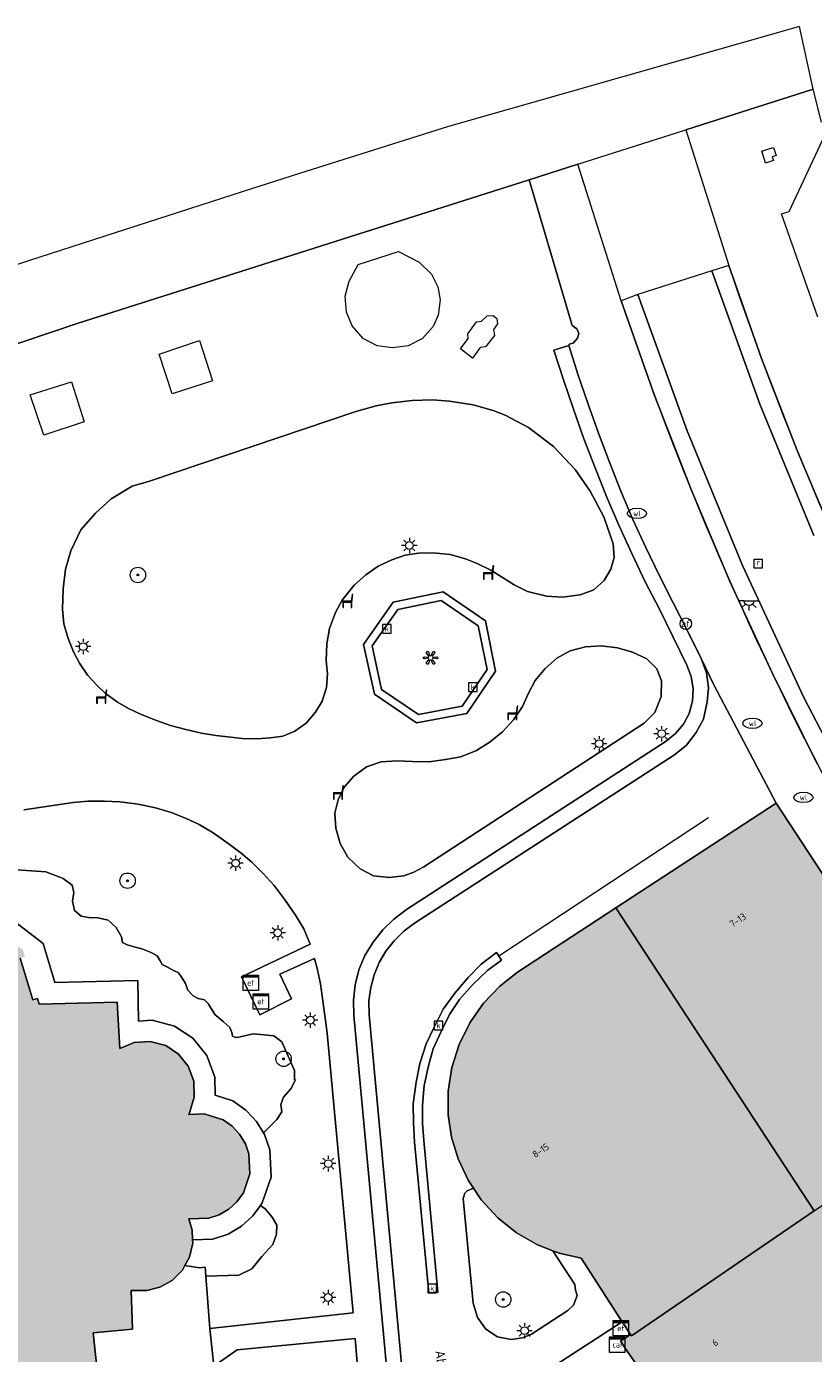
# Model space of a CAD drawing. Header units: metres. Extents: x 196496 to 197479, y 355250 to 356324.
# Tile 93 of 119: x 197076 to 197117, y 356181 to 356250. Entities that reach past the tile are written whole.
import ezdxf
from ezdxf.enums import TextEntityAlignment as Align

# ---------------------------------------------------------------- set-up
doc = ezdxf.new("R2010")
doc.units = ezdxf.units.M
doc.layers.get('0').update_dxf_attribs({"lineweight": 9})
for name, color, linetype, lineweight in [('B-WE-GR-BEPLANTING_CULTUUR_HEESTERS-GV', 251, 'Continuous', 9), ('B-WE-GR-BEPLANTING_CULTUUR_VASTE PLANTENVAK-GV', 251, 'Continuous', 9), ('B-WE-GR-BOOM-S', 251, 'Continuous', 9), ('B-WE-IE-KUNSTOBJECT-S', 251, 'Continuous', 9), ('B-WE-IE-MEUBILAIR_WEGMEUBILAIR-S', 251, 'Continuous', 9), ('B-WE-IE-TERREINAFSCHEIDING_KUNSTMATIG_MUUR-GV', 251, 'Continuous', 9), ('B-WE-KL-DATA-S', 251, 'Continuous', 9), ('B-WE-KL-ET_KAST-S', 251, 'Continuous', 9), ('B-WE-KL-ET_LS_OV_LICHTMAST-S', 251, 'Continuous', 9), ('B-WE-KL-ET_LS_OV_LICHTPUNT-S', 251, 'Continuous', 9), ('B-WE-KL-WATER-S', 251, 'Continuous', 9), ('B-WE-OG-BEBOUWING-GV', 251, 'Continuous', 9), ('B-WE-OG-BEBOUWING_HUISNUMMER-T35', 90, 'Continuous', 9), ('B-WE-OG-BEBOUWING_STRAATNAAM-T35', 130, 'Continuous', 9), ('B-WE-RI-GWA_KOLK-S', 251, 'Continuous', 9), ('B-WE-RI-GWA_RIOOLPUT-S', 251, 'Continuous', 9), ('B-WE-RI-HWA_GOOT_LIJNGOOT-G', 251, 'Continuous', 9), ('B-WE-VH-VERHARDING_ASFALT-GV', 251, 'Continuous', 9), ('B-WE-VH-VERHARDING_GESLOTEN-GV', 251, 'Continuous', 9), ('B-WE-VH-VERHARDING_OPEN-GV', 251, 'Continuous', 9), ('B-WE-VH-VERHARDING_STRAATBAKSTEEN-GV', 251, 'Continuous', 9), ('B-WE-VW-AFSLUITPAAL-S', 251, 'Continuous', 9)]:
    doc.layers.add(name, color=color, linetype=linetype, lineweight=lineweight)
doc.layers.add('X-XX-AL-PRESENTATIE_GEBOUW3-V', color=7, linetype='Continuous', lineweight=9, true_color=0xebe1d6)
doc.styles.add('NLCS-ISO', font='NLCS-ISO.ttf')
doc.styles.add('NLCS-ISO-ANNOTATIEF-T35', font='NLCS-ISO.ttf', dxfattribs={"height": 3.5})

# ---------------------------------------------------------------- blocks, each defined once
blk = doc.blocks.new('SKL-ET_KAST_ELEKTRA-SO')
at = {"color": 0, "linetype": 'ByBlock', "lineweight": 18}
for points in [[(-2, 2), (2, 2), (2, 1.68), (-2, 1.68)], [(-2, 1.52), (2, 1.52), (2, -2), (-2, -2)]]:
    blk.add_lwpolyline(points, close=True, dxfattribs=at)
at = {"color": 0, "linetype": 'ByBlock', "lineweight": 18, "style": 'NLCS-ISO'}
blk.add_text('et', height=1.5, dxfattribs=at).set_placement((0, 0), align=Align.MIDDLE_CENTER)
blk = doc.blocks.new('SKL-DATA_SIGNAAL_CAIKAST-SO')
at = {"color": 0, "linetype": 'ByBlock', "lineweight": 18}
for points in [[(-2, 2), (2, 2), (2, 1.68), (-2, 1.68)], [(-2, 1.52), (2, 1.52), (2, -2), (-2, -2)]]:
    blk.add_lwpolyline(points, close=True, dxfattribs=at)
at = {"color": 0, "linetype": 'ByBlock', "lineweight": 18, "style": 'NLCS-ISO'}
blk.add_text('cai', height=1.5, dxfattribs=at).set_placement((0, 0), align=Align.MIDDLE_CENTER)
blk = doc.blocks.new('SVW-AFSLUITPAAL-SO')
at = {"lineweight": 18}
blk.add_circle((0, 0), 1.5, dxfattribs=at)
at = {"lineweight": 18, "style": 'NLCS-ISO'}
blk.add_text('af', height=1.8, dxfattribs=at).set_placement((0, 0), align=Align.MIDDLE_CENTER)
blk = doc.blocks.new('SKL-ET_OV_LICHTMAST-SO')
at = {"color": 0, "linetype": 'ByBlock', "lineweight": 18}
for points in [[(-1.25, 0), (-2, 0)], [(-1.41, 1.41), (-0.88, 0.88)], [(0, 2), (0, 1.25)], [(0.88, 0.88), (1.41, 1.41)], [(2, 0), (1.25, 0)], [(-1.41, -1.41), (-0.88, -0.88)], [(0, -1.25), (0, -2)], [(0.88, -0.88), (1.41, -1.41)]]:
    blk.add_lwpolyline(points, dxfattribs=at)
blk.add_circle((0, 0), 1, dxfattribs=at)
blk = doc.blocks.new('SRI-KOLK-SO')
at = {"color": 0, "linetype": 'ByBlock', "lineweight": 18}
blk.add_lwpolyline([(-1.125, -1.125), (1.125, -1.125), (1.125, 1.125), (-1.125, 1.125)], close=True, dxfattribs=at)
at = {"color": 0, "linetype": 'ByBlock', "lineweight": 18, "style": 'NLCS-ISO'}
blk.add_text('k', height=1.5, dxfattribs=at).set_placement((0, 0), align=Align.MIDDLE_CENTER)
blk = doc.blocks.new('SRI-PUT_INSPECTIEPUT_RIOOLPUT-SO')
at = {"color": 0, "linetype": 'ByBlock', "lineweight": 18}
blk.add_lwpolyline([(-1.12, -1.12), (1.12, -1.12), (1.12, 1.12), (-1.12, 1.12)], close=True, dxfattribs=at)
at = {"color": 0, "linetype": 'ByBlock', "lineweight": 18, "style": 'NLCS-ISO'}
blk.add_text('r', height=1.5, dxfattribs=at).set_placement((0, 0.28), align=Align.MIDDLE_CENTER)
blk = doc.blocks.new('SKL-WATER_WATERLEIDINGPUT-SO')
at = {"color": 0, "linetype": 'ByBlock', "lineweight": 18}
blk.add_ellipse((0, 0), major_axis=(2.5, 0), ratio=0.54, dxfattribs=at)
at = {"color": 0, "linetype": 'ByBlock', "lineweight": 18, "style": 'NLCS-ISO'}
blk.add_text('wl', height=1.5, dxfattribs=at).set_placement((0, 0), align=Align.MIDDLE_CENTER)
blk = doc.blocks.new('SIE-KUNSTOBJECT-SO')
at = {"color": 0, "linetype": 'ByBlock', "lineweight": 18, "flags": 128}
blk.add_lwpolyline([(0.27, -0.73, 0.700208), (-0.27, -0.73), (-0.56, -1.53, -1), (-1.05, -1.25), (-0.5, -0.6, 0.700208), (-0.77, -0.13), (-1.6, -0.28, -1), (-1.6, 0.28), (-0.77, 0.13, 0.700208), (-0.5, 0.6), (-1.05, 1.25, -1), (-0.56, 1.53), (-0.27, 0.73, 0.700208), (0.27, 0.73), (0.56, 1.53, -1), (1.05, 1.25), (0.5, 0.6, 0.700208), (0.77, 0.13), (1.6, 0.28, -1), (1.6, -0.28), (0.77, -0.13, 0.700208), (0.5, -0.6), (1.05, -1.25, -1), (0.56, -1.53)], format="xyb", close=True, dxfattribs=at)
blk = doc.blocks.new('SKL-ET_OV_LICHTPUNT-SO')
at = {"color": 0, "linetype": 'ByBlock', "lineweight": 18}
for points in [[(-1.25, 0), (-2.5, 0)], [(1.25, 0), (2.5, 0)], [(-0.92, -0.85), (-1.83, -1.7)], [(0, -1.25), (0, -2.5)], [(0.92, -0.85), (1.83, -1.7)]]:
    blk.add_lwpolyline(points, dxfattribs=at)
blk.add_lwpolyline([(0, 0), (1.25, 0, -1), (-1.25, 0)], format="xyb", close=True, dxfattribs=at)
blk = doc.blocks.new('SIE-WEG_ZITBANK-SO')
at = {"color": 0, "linetype": 'ByBlock', "lineweight": 18}
blk.add_lwpolyline([(-0.91, -1.63), (-0.91, -0.2), (1.09, -0.2), (1.09, -1.63), (1.29, -1.63), (1.29, -0.21), (1.54, 1.78), (1.33, 1.78), (1.11, 0), (-1.11, 0), (-1.11, -1.63)], close=True, dxfattribs=at)
blk = doc.blocks.new('SGR-BOOM_01-SO')
at = {"linetype": 'ByBlock', "lineweight": 18}
h = blk.add_hatch(color=0, dxfattribs=at)
h.dxf.hatch_style = 1
edge = h.paths.add_edge_path()
edge.add_arc((0, 0), 0.25, 0, 360)
at = {"color": 0, "linetype": 'ByBlock', "lineweight": 18}
for radius in [2, 0.25]:
    blk.add_circle((0, 0), radius, dxfattribs=at)

msp = doc.modelspace()

# ---------------------------------------------------------------- hatches: boundary and pattern name
at = {"layer": 'X-XX-AL-PRESENTATIE_GEBOUW3-V'}
for points in [[(197114.735, 356209.547), (197106.404, 356204.103), (197116.714, 356188.354), (197124.824, 356193.897), (197120.343, 356200.675), (197120.48, 356200.794)], [(197107.161, 356181.931), (197107.208, 356181.858), (197116.714, 356188.354), (197106.404, 356204.103), (197101.285, 356200.758), (197100.356, 356200.035), (197099.515, 356199.154), (197098.8, 356198.134), (197098.242, 356197.003), (197097.865, 356195.8), (197097.679, 356194.567), (197097.68, 356193.35), (197097.853, 356192.186), (197098.191, 356191.058), (197098.708, 356189.956), (197098.989, 356189.536), (197099.4, 356188.92), (197100.253, 356187.991), (197101.238, 356187.204), (197102.32, 356186.584), (197103.126, 356186.272), (197103.455, 356186.145), (197104.603, 356185.885), (197106.735, 356182.59)], [(197085.651, 356180.066), (197079.495, 356179.269), (197079.2, 356182.013), (197081.258, 356182.194), (197081.18, 356184.218), (197081.384, 356184.207), (197082.002, 356184.211), (197082.665, 356184.378), (197083.307, 356184.737), (197083.848, 356185.278), (197083.976, 356185.512), (197084.216, 356185.948), (197084.381, 356186.666), (197084.374, 356186.848), (197084.356, 356187.349), (197084.187, 356187.943), (197085.23, 356187.974), (197085.764, 356188.152), (197086.261, 356188.442), (197086.687, 356188.829), (197087.017, 356189.285), (197087.359, 356190.271), (197087.31, 356191.314), (197087.122, 356191.845), (197086.824, 356192.336), (197086.43, 356192.755), (197085.968, 356193.077), (197084.976, 356193.402), (197084.174, 356193.366), (197084.227, 356193.493), (197084.458, 356194.256), (197084.435, 356195.095), (197084.142, 356195.882), (197083.643, 356196.504), (197082.978, 356196.941), (197082.166, 356197.158), (197081.328, 356197.101), (197080.591, 356196.799), (197080.458, 356199.2), (197076.397, 356199.101), (197076.307, 356199.398), (197076.058, 356199.322), (197075.401, 356201.491), (197075.65, 356201.566), (197075.54, 356201.93), (197075.226, 356202.139), (197075.199, 356202.157), (197075.06, 356201.949), (197073.265, 356203.142), (197073.403, 356203.35), (197073.062, 356203.577), (197072.652, 356203.563), (197072.66, 356203.318), (197070.528, 356203.247), (197070.52, 356203.492), (197070.11, 356203.478), (197069.846, 356203.269), (197070.001, 356203.073), (197068.105, 356201.64), (197067.932, 356201.831), (197067.703, 356201.622), (197067.592, 356201.307), (197067.816, 356201.241), (197067.297, 356199.147), (197067.052, 356199.202), (197066.96, 356198.844), (197063.915, 356198.737), (197063.906, 356199.126), (197063.206, 356199.11), (197063.215, 356198.72), (197060.155, 356198.686), (197060.147, 356199.036), (197058.947, 356199.007), (197058.956, 356198.618), (197055.748, 356198.505), (197055.738, 356198.93), (197054.808, 356198.908), (197054.818, 356198.483), (197051.528, 356198.479), (197051.511, 356199.319), (197051.443, 356199.318), (197048.942, 356199.276), (197043.433, 356199.185), (197043.458, 356199.712), (197042.138, 356199.689), (197042.145, 356199.29), (197041.865, 356199.285), (197041.866, 356199.215), (197038.133, 356199.221), (197038.122, 356199.289), (197037.832, 356199.281), (197037.82, 356199.67), (197036.198, 356199.622), (197036.232, 356198.806), (197036.267, 356197.971), (197036.651, 356197.994), (197036.663, 356197.704), (197036.733, 356197.707), (197036.859, 356194.63), (197036.789, 356194.627), (197036.8, 356194.357), (197033.319, 356194.318), (197033.336, 356194.588), (197032.405, 356194.561), (197031.878, 356194.546), (197031.848, 356194.817), (197030.552, 356194.76), (197030.564, 356193.741), (197030.994, 356193.746), (197030.997, 356193.526), (197031.217, 356193.529), (197031.505, 356185.415), (197031.295, 356185.404), (197031.292, 356185.188), (197030.862, 356185.158), (197030.887, 356184.149), (197032.178, 356184.229), (197032.141, 356184.54), (197033.559, 356184.62), (197033.546, 356184.894), (197037.149, 356185.09), (197037.306, 356181.196), (197036.902, 356181.166), (197036.962, 356179.672), (197037.252, 356179.678), (197037.596, 356179.685), (197038.466, 356179.704), (197038.44, 356180.079), (197043.023, 356180.224), (197043.038, 356179.792), (197044.216, 356179.854), (197044.212, 356180.341), (197049.782, 356180.386), (197049.773, 356180.221), (197051.475, 356180.265), (197051.482, 356180.032), (197052.565, 356180.059), (197052.548, 356181.355), (197055.477, 356181.437), (197055.488, 356181.048), (197056.448, 356181.075), (197056.437, 356181.465), (197059.616, 356181.554), (197059.627, 356181.164), (197060.836, 356181.198), (197060.825, 356181.588), (197064.044, 356181.679), (197064.055, 356181.289), (197064.754, 356181.309), (197064.743, 356181.699), (197067.786, 356181.65), (197067.84, 356181.396), (197068.094, 356181.481), (197068.81, 356179.461), (197068.573, 356179.35), (197068.692, 356179.057), (197069.036, 356178.825), (197069.173, 356179.028), (197070.939, 356177.839), (197070.802, 356177.636), (197071.193, 356177.405), (197071.613, 356177.411), (197071.609, 356177.661), (197073.779, 356177.694), (197073.783, 356177.444), (197074.203, 356177.451), (197074.512, 356177.692), (197074.367, 356177.883), (197076.086, 356179.19), (197076.357, 356178.859), (197076.4, 356178.5), (197077.076, 356172.894), (197077.39, 356170.289), (197077.44, 356169.871), (197077.231, 356169.803), (197077.954, 356167.587), (197087.392, 356170.612), (197086.952, 356172.081), (197087.21, 356172.203), (197086.225, 356175.551), (197085.674, 356179.888)], [(197124.824, 356193.897), (197116.714, 356188.354), (197107.208, 356181.858), (197107.161, 356181.931), (197106.634, 356181.573), (197106.997, 356181.054), (197109.139, 356177.997), (197108.97, 356177.937), (197109.114, 356177.532), (197109.519, 356177.676), (197109.499, 356177.732), (197112.406, 356178.752), (197114.181, 356179.375), (197120.996, 356181.813), (197121.091, 356181.606), (197121.734, 356181.829), (197121.571, 356182.07), (197124.385, 356183.066), (197124.576, 356182.783), (197125.2, 356183.004), (197125.009, 356183.286), (197127.808, 356184.277), (197128, 356183.995), (197128.66, 356184.228), (197128.523, 356184.429), (197128.469, 356184.509), (197129.498, 356186.69)]]:
    msp.add_hatch(color=256, dxfattribs=at).paths.add_polyline_path(points)

# ---------------------------------------------------------------- linework, layer by layer
at = {"layer": 'B-WE-GR-BEPLANTING_CULTUUR_HEESTERS-GV', "flags": 128}
for points in [[(197073.672, 356204.493), (197076.593, 356202.248), (197077.207, 356200.221), (197081.531, 356200.326), (197081.558, 356198.219), (197082.274, 356198.268), (197083.434, 356197.958), (197084.392, 356197.328), (197085.111, 356196.432), (197085.53, 356195.308), (197085.555, 356194.37), (197086.464, 356194.072), (197087.153, 356193.592), (197087.509, 356193.213), (197087.704, 356193.005), (197088.064, 356192.412), (197088.762, 356193.1), (197089.027, 356193.507), (197088.971, 356193.885), (197089.111, 356194.262), (197089.491, 356194.701), (197089.725, 356195.166), (197089.684, 356195.165), (197089.675, 356195.648), (197089.012, 356197.145), (197088.598, 356197.446), (197088.108, 356197.498), (197087.52, 356197.548), (197086.784, 356197.379), (197086.603, 356197.373), (197086.448, 356197.443), (197086.419, 356197.617), (197086.308, 356197.883), (197085.966, 356198.192), (197085.535, 356198.568), (197085.191, 356199.127), (197084.997, 356199.324), (197084.661, 356199.39), (197084.41, 356199.535), (197084.127, 356199.82), (197084.011, 356200.178), (197083.79, 356200.538), (197083.633, 356200.742), (197083.384, 356200.847), (197083.097, 356201.004), (197082.792, 356201.165), (197082.685, 356201.348), (197082.528, 356201.613), (197082.223, 356201.788), (197081.787, 356201.958), (197081.33, 356202.071), (197080.977, 356202.175), (197080.728, 356202.311), (197080.679, 356202.601), (197080.395, 356203.089), (197079.977, 356203.457), (197079.451, 356203.594), (197078.963, 356203.604), (197078.587, 356203.671), (197078.23, 356203.971), (197078.132, 356204.461), (197078.198, 356204.908), (197078.112, 356205.282), (197077.637, 356205.636), (197076.738, 356205.981), (197074.986, 356206.095)], [(197075.401, 356201.491), (197076.058, 356199.322), (197076.307, 356199.398), (197076.397, 356199.101), (197080.458, 356199.2), (197080.591, 356196.799), (197081.328, 356197.101), (197082.166, 356197.158), (197082.978, 356196.941), (197083.643, 356196.504), (197084.142, 356195.882), (197084.435, 356195.095), (197084.458, 356194.256), (197084.227, 356193.493), (197084.174, 356193.366), (197084.976, 356193.402), (197085.968, 356193.077), (197086.43, 356192.755), (197086.824, 356192.336), (197087.122, 356191.845), (197087.31, 356191.314), (197087.359, 356190.271), (197087.017, 356189.285), (197086.687, 356188.829), (197086.261, 356188.442), (197085.764, 356188.152), (197085.23, 356187.974), (197084.187, 356187.943), (197084.356, 356187.349), (197084.374, 356186.848), (197085.424, 356186.879), (197086.22, 356187.144), (197086.915, 356187.55), (197087.511, 356188.092), (197087.906, 356188.636), (197088.003, 356188.771), (197088.468, 356190.111), (197088.401, 356191.528), (197088.121, 356192.319), (197088.064, 356192.412), (197087.704, 356193.005), (197087.509, 356193.213), (197087.153, 356193.592), (197086.464, 356194.072), (197085.555, 356194.37), (197085.53, 356195.308), (197085.111, 356196.432), (197084.392, 356197.328), (197083.434, 356197.958), (197082.274, 356198.268), (197081.558, 356198.219), (197081.531, 356200.326), (197077.207, 356200.221), (197076.593, 356202.248), (197073.672, 356204.493)]]:
    msp.add_lwpolyline(points, dxfattribs=at)
msp.add_lwpolyline([(197087.906, 356188.636), (197087.511, 356188.092), (197086.915, 356187.55), (197086.22, 356187.144), (197085.424, 356186.879), (197084.374, 356186.848), (197084.381, 356186.666), (197084.216, 356185.948), (197083.976, 356185.512), (197084.741, 356185.391), (197085.038, 356185.43), (197085.072, 356184.956), (197086.786, 356185.016), (197087.457, 356185.346), (197087.985, 356185.974), (197088.551, 356186.599), (197088.744, 356187.149), (197088.764, 356187.615), (197088.518, 356188.033), (197088.158, 356188.455)], close=True, dxfattribs=at)
at = {"layer": 'B-WE-GR-BEPLANTING_CULTUUR_VASTE PLANTENVAK-GV', "flags": 128}
for points in [[(197092.862, 356229.915), (197082.132, 356226.288), (197081.233, 356226.03), (197080.145, 356225.371), (197079.332, 356224.624), (197078.553, 356223.75), (197078.046, 356222.673), (197077.761, 356221.717), (197077.638, 356220.683), (197077.607, 356219.633), (197077.68, 356218.867), (197077.907, 356218.113), (197078.172, 356217.417), (197078.499, 356216.833), (197078.93, 356216.187), (197079.411, 356215.67), (197079.832, 356215.261), (197080.47, 356214.804), (197081.043, 356214.474), (197081.661, 356214.178), (197082.503, 356213.842), (197083.227, 356213.583), (197084.031, 356213.376), (197084.833, 356213.189), (197085.584, 356213.064), (197086.365, 356212.971), (197086.961, 356212.908), (197087.737, 356212.898), (197088.426, 356212.945), (197089.08, 356213.034), (197089.691, 356213.283), (197090.29, 356213.705), (197090.772, 356214.274), (197091.113, 356214.848), (197091.341, 356215.557), (197091.389, 356216.269), (197091.335, 356216.972), (197091.356, 356217.83), (197091.506, 356218.621), (197091.82, 356219.469), (197092.159, 356220.105), (197092.782, 356220.876), (197093.394, 356221.415), (197094.033, 356221.865), (197094.74, 356222.205), (197095.443, 356222.448), (197096.126, 356222.539), (197096.901, 356222.568), (197097.778, 356222.473), (197098.569, 356222.259), (197099.185, 356222.014), (197099.892, 356221.662), (197100.451, 356221.309), (197101.111, 356220.894), (197101.808, 356220.553), (197102.786, 356220.316), (197103.629, 356220.257), (197104.542, 356220.38), (197105.253, 356220.637), (197105.799, 356221.117), (197106.137, 356221.705), (197106.312, 356222.321), (197106.252, 356223.022), (197105.778, 356224.441), (197105.065, 356225.777), (197104.291, 356226.898), (197103.161, 356228.085), (197101.85, 356229.071), (197100.645, 356229.713), (197100.022, 356229.965), (197098.982, 356230.252), (197097.752, 356230.447), (197096.851, 356230.519), (197095.809, 356230.478), (197094.752, 356230.353), (197093.926, 356230.199)], [(197107.866, 356213.713), (197108.426, 356214.259), (197108.765, 356215.091), (197108.772, 356215.907), (197108.532, 356216.528), (197108.009, 356217.059), (197107.272, 356217.396), (197106.48, 356217.629), (197105.641, 356217.734), (197104.826, 356217.675), (197104.031, 356217.467), (197103.331, 356217.09), (197102.717, 356216.552), (197102.205, 356215.925), (197101.843, 356215.233), (197101.54, 356214.574), (197101.076, 356213.878), (197100.501, 356213.25), (197099.854, 356212.732), (197099.153, 356212.293), (197098.342, 356211.961), (197097.53, 356211.815), (197096.689, 356211.701), (197095.826, 356211.722), (197095.02, 356211.756), (197094.18, 356211.694), (197093.424, 356211.429), (197092.769, 356210.949), (197092.268, 356210.386), (197091.953, 356209.73), (197091.781, 356209.022), (197091.821, 356208.253), (197092.063, 356207.454), (197092.455, 356206.747), (197093.096, 356206.137), (197093.792, 356205.765), (197094.609, 356205.679), (197095.368, 356205.774), (197095.885, 356205.967), (197096.415, 356206.233)], [(197098.989, 356189.536), (197098.669, 356189.401), (197098.543, 356189.265), (197098.457, 356188.992), (197098.976, 356183.558), (197099.201, 356182.813), (197099.639, 356182.207), (197100.242, 356181.806), (197100.955, 356181.658), (197101.542, 356181.743), (197102.004, 356181.95), (197103.9, 356183.177), (197104.192, 356183.45), (197104.384, 356183.945), (197104.308, 356184.238), (197104.263, 356184.531), (197103.126, 356186.272), (197102.32, 356186.584), (197101.238, 356187.204), (197100.253, 356187.991), (197099.4, 356188.92)]]:
    msp.add_lwpolyline(points, close=True, dxfattribs=at)
for points in [[(197074.986, 356206.095), (197076.738, 356205.981), (197077.637, 356205.636), (197078.112, 356205.282), (197078.198, 356204.908), (197078.132, 356204.461), (197078.23, 356203.971), (197078.587, 356203.671), (197078.963, 356203.604), (197079.451, 356203.594), (197079.977, 356203.457), (197080.395, 356203.089), (197080.679, 356202.601), (197080.728, 356202.311), (197080.977, 356202.175), (197081.33, 356202.071), (197081.787, 356201.958), (197082.223, 356201.788), (197082.528, 356201.613), (197082.685, 356201.348), (197082.792, 356201.165), (197083.097, 356201.004), (197083.384, 356200.847), (197083.633, 356200.742), (197083.79, 356200.538), (197084.011, 356200.178), (197084.127, 356199.82), (197084.41, 356199.535), (197084.661, 356199.39), (197084.997, 356199.324), (197085.191, 356199.127), (197085.535, 356198.568), (197085.966, 356198.192), (197086.308, 356197.883), (197086.419, 356197.617), (197086.448, 356197.443), (197086.603, 356197.373), (197086.784, 356197.379), (197087.52, 356197.548), (197088.108, 356197.498), (197088.598, 356197.446), (197089.012, 356197.145), (197089.675, 356195.648), (197089.684, 356195.165), (197089.725, 356195.166), (197089.491, 356194.701), (197089.111, 356194.262), (197088.971, 356193.885), (197089.027, 356193.507), (197088.762, 356193.1), (197088.064, 356192.412), (197088.121, 356192.319), (197088.401, 356191.528), (197088.468, 356190.111), (197088.003, 356188.771), (197087.906, 356188.636), (197088.158, 356188.455), (197088.518, 356188.033), (197088.764, 356187.615), (197088.744, 356187.149), (197088.551, 356186.599), (197087.985, 356185.974), (197087.457, 356185.346), (197086.786, 356185.016), (197085.072, 356184.956), (197085.27, 356182.241), (197092.724, 356183.057), (197091.382, 356197.594), (197091.257, 356198.512), (197091.143, 356199.385), (197091.024, 356200.157), (197090.868, 356200.885), (197090.721, 356201.467), (197088.919, 356200.654), (197089.525, 356199.372), (197087.879, 356198.55), (197086.926, 356200.52), (197090.501, 356202.221), (197090.156, 356203.018), (197089.728, 356203.728), (197089.2, 356204.505), (197088.629, 356205.27), (197088.05, 356205.9), (197087.452, 356206.484), (197086.897, 356206.952), (197086.287, 356207.417), (197085.44, 356208), (197084.713, 356208.441), (197084.001, 356208.774), (197083.261, 356209.058), (197082.448, 356209.305), (197081.548, 356209.501), (197080.582, 356209.614), (197079.8, 356209.651), (197078.929, 356209.645), (197078.166, 356209.579), (197075.601, 356209.194)], [(197109.139, 356177.997), (197106.997, 356181.054), (197106.634, 356181.573), (197107.161, 356181.931), (197106.735, 356182.59), (197102.876, 356180.096)]]:
    msp.add_lwpolyline(points, dxfattribs=at)
at = {"layer": 'B-WE-IE-TERREINAFSCHEIDING_KUNSTMATIG_MUUR-GV', "flags": 128}
for points in [[(197094.81, 356219.994), (197093.266, 356217.793), (197093.838, 356215.21), (197096.034, 356213.727), (197098.651, 356214.206), (197100.138, 356216.415), (197099.614, 356219.031), (197097.411, 356220.535)], [(197093.72, 356217.725), (197095.056, 356219.617), (197097.316, 356220.089), (197099.228, 356218.773), (197099.706, 356216.505), (197098.4, 356214.592), (197096.131, 356214.158), (197094.21, 356215.465)]]:
    msp.add_lwpolyline(points, close=True, dxfattribs=at)
at = {"layer": 'B-WE-OG-BEBOUWING-GV', "flags": 128}
for points in [[(197114.735, 356209.547), (197106.404, 356204.103), (197116.714, 356188.354), (197124.824, 356193.897), (197120.343, 356200.675), (197120.48, 356200.794)], [(197107.161, 356181.931), (197107.208, 356181.858), (197116.714, 356188.354), (197106.404, 356204.103), (197101.285, 356200.758), (197100.356, 356200.035), (197099.515, 356199.154), (197098.8, 356198.134), (197098.242, 356197.003), (197097.865, 356195.8), (197097.679, 356194.567), (197097.68, 356193.35), (197097.853, 356192.186), (197098.191, 356191.058), (197098.708, 356189.956), (197098.989, 356189.536), (197099.4, 356188.92), (197100.253, 356187.991), (197101.238, 356187.204), (197102.32, 356186.584), (197103.126, 356186.272), (197103.455, 356186.145), (197104.603, 356185.885), (197106.735, 356182.59)]]:
    msp.add_lwpolyline(points, close=True, dxfattribs=at)
for points in [[(197079.495, 356179.269), (197079.2, 356182.013), (197081.258, 356182.194), (197081.18, 356184.218), (197081.384, 356184.207), (197082.002, 356184.211), (197082.665, 356184.378), (197083.307, 356184.737), (197083.848, 356185.278), (197083.976, 356185.512), (197084.216, 356185.948), (197084.381, 356186.666), (197084.374, 356186.848), (197084.356, 356187.349), (197084.187, 356187.943), (197085.23, 356187.974), (197085.764, 356188.152), (197086.261, 356188.442), (197086.687, 356188.829), (197087.017, 356189.285), (197087.359, 356190.271), (197087.31, 356191.314), (197087.122, 356191.845), (197086.824, 356192.336), (197086.43, 356192.755), (197085.968, 356193.077), (197084.976, 356193.402), (197084.174, 356193.366), (197084.227, 356193.493), (197084.458, 356194.256), (197084.435, 356195.095), (197084.142, 356195.882), (197083.643, 356196.504), (197082.978, 356196.941), (197082.166, 356197.158), (197081.328, 356197.101), (197080.591, 356196.799), (197080.458, 356199.2), (197076.397, 356199.101), (197076.307, 356199.398), (197076.058, 356199.322), (197075.401, 356201.491)], [(197116.714, 356188.354), (197107.208, 356181.858), (197107.161, 356181.931), (197106.634, 356181.573), (197106.997, 356181.054), (197109.139, 356177.997), (197108.97, 356177.937), (197109.114, 356177.532), (197109.519, 356177.676), (197109.499, 356177.732), (197112.406, 356178.752), (197114.181, 356179.375), (197120.996, 356181.813)]]:
    msp.add_lwpolyline(points, dxfattribs=at)
at = {"layer": 'B-WE-RI-HWA_GOOT_LIJNGOOT-G'}
for points in [[(197112.282, 356237.493, 0.08976), (197140.424, 356186.211)], [(197112.282, 356237.493, 0.08976), (197140.424, 356186.211)], [(197106.675, 356235.672, 0.089022), (197135.78, 356182.646)], [(197106.675, 356235.672, 0.089022), (197135.78, 356182.646)]]:
    msp.add_lwpolyline(points, format="xyb", dxfattribs=at)
at = {"layer": 'B-WE-RI-HWA_GOOT_LIJNGOOT-G', "flags": 128}
for points in [[(197115.836, 356227.878), (197117.837, 356223.158)], [(197110.313, 356225.858), (197112.355, 356221.039)], [(197112.355, 356221.039), (197114.543, 356216.285)], [(197114.543, 356216.285), (197116.876, 356211.6)], [(197111.217, 356208.782), (197100.306, 356201.598)]]:
    msp.add_lwpolyline(points, dxfattribs=at)
at = {"layer": 'B-WE-VH-VERHARDING_ASFALT-GV', "flags": 128}
msp.add_lwpolyline([(197068.75, 356231.238), (197078.376, 356234.479), (197101.884, 356241.957), (197104.419, 356242.764), (197110.037, 356244.551), (197116.675, 356246.662), (197115.953, 356249.924), (197097.685, 356244.735), (197089.947, 356242.276), (197086.955, 356241.325), (197082.007, 356239.729), (197075.844, 356237.741), (197073.943, 356237.114)], dxfattribs=at)
at = {"layer": 'B-WE-VH-VERHARDING_GESLOTEN-GV', "flags": 128}
msp.add_lwpolyline([(197093.72, 356217.725), (197094.21, 356215.465), (197096.131, 356214.158), (197098.4, 356214.592), (197099.706, 356216.505), (197099.228, 356218.773), (197097.316, 356220.089), (197095.056, 356219.617)], close=True, dxfattribs=at)
at = {"layer": 'B-WE-VH-VERHARDING_OPEN-GV', "flags": 128}
for points in [[(197095.678, 356167.228), (197092.763, 356198.515), (197092.75, 356199.312), (197092.831, 356200.095), (197093.03, 356200.889), (197093.344, 356201.626), (197093.764, 356202.33), (197094.271, 356202.963), (197094.853, 356203.52), (197095.506, 356204.022), (197109.017, 356212.78), (197109.507, 356213.166), (197109.92, 356213.659), (197110.214, 356214.215), (197110.384, 356214.85), (197110.427, 356215.498), (197110.325, 356216.125), (197110.101, 356216.717), (197109.39, 356218.176), (197108.663, 356219.63), (197107.933, 356221.051), (197107.225, 356222.528), (197106.561, 356223.996), (197105.919, 356225.485), (197105.315, 356226.983), (197104.73, 356228.497), (197104.193, 356230.028), (197103.672, 356231.548), (197103.178, 356233.098), (197103.955, 356233.337), (197103.972, 356233.406), (197104.174, 356233.459), (197104.404, 356233.719), (197104.47, 356233.974), (197104.362, 356234.211), (197104.128, 356234.377), (197101.884, 356241.957), (197078.376, 356234.479), (197068.75, 356231.238)], [(197116.697, 356223.461), (197113.889, 356230.292), (197111.395, 356237.22), (197107.548, 356235.996), (197110.108, 356228.904), (197112.987, 356221.912), (197116.18, 356215.04), (197119.677, 356208.31)], [(197117.837, 356223.158), (197115.836, 356227.878), (197113.984, 356232.658), (197112.282, 356237.493), (197111.395, 356237.22), (197113.889, 356230.292), (197116.697, 356223.461)], [(197119.677, 356208.31), (197116.18, 356215.04), (197112.987, 356221.912), (197110.108, 356228.904), (197107.548, 356235.996), (197106.675, 356235.672), (197108.419, 356230.737), (197110.313, 356225.858), (197112.355, 356221.039), (197114.543, 356216.285), (197116.876, 356211.6)], [(197096.466, 356167.293), (197093.557, 356198.545), (197093.543, 356199.277), (197093.643, 356199.964), (197093.818, 356200.615), (197094.082, 356201.26), (197094.432, 356201.856), (197094.858, 356202.397), (197095.36, 356202.886), (197095.929, 356203.31), (197109.45, 356212.064), (197110.072, 356212.569), (197110.585, 356213.221), (197110.968, 356213.918), (197111.145, 356214.819), (197111.226, 356215.54), (197111.121, 356216.32), (197110.832, 356217.069), (197110.118, 356218.539), (197109.374, 356219.97), (197108.655, 356221.394), (197107.956, 356222.841), (197107.284, 356224.288), (197106.667, 356225.772), (197106.065, 356227.276), (197105.49, 356228.778), (197104.958, 356230.295), (197104.442, 356231.807), (197103.955, 356233.337), (197103.178, 356233.098), (197103.672, 356231.548), (197104.193, 356230.028), (197104.73, 356228.497), (197105.315, 356226.983), (197105.919, 356225.485), (197106.561, 356223.996), (197107.225, 356222.528), (197107.933, 356221.051), (197108.663, 356219.63), (197109.39, 356218.176), (197110.101, 356216.717), (197110.325, 356216.125), (197110.427, 356215.498), (197110.384, 356214.85), (197110.214, 356214.215), (197109.92, 356213.659), (197109.507, 356213.166), (197109.017, 356212.78), (197095.506, 356204.022), (197094.853, 356203.52), (197094.271, 356202.963), (197093.764, 356202.33), (197093.344, 356201.626), (197093.03, 356200.889), (197092.831, 356200.095), (197092.75, 356199.312), (197092.763, 356198.515), (197095.678, 356167.228)], [(197075.601, 356209.194), (197078.166, 356209.579), (197078.929, 356209.645), (197079.8, 356209.651), (197080.582, 356209.614), (197081.548, 356209.501), (197082.448, 356209.305), (197083.261, 356209.058), (197084.001, 356208.774), (197084.713, 356208.441), (197085.44, 356208), (197086.287, 356207.417), (197086.897, 356206.952), (197087.452, 356206.484), (197088.05, 356205.9), (197088.629, 356205.27), (197089.2, 356204.505), (197089.728, 356203.728), (197090.156, 356203.018), (197090.501, 356202.221), (197086.926, 356200.52), (197087.879, 356198.55), (197089.525, 356199.372), (197088.919, 356200.654), (197090.721, 356201.467), (197090.868, 356200.885), (197091.024, 356200.157), (197091.143, 356199.385), (197091.257, 356198.512), (197091.382, 356197.594), (197092.724, 356183.057), (197085.27, 356182.241), (197085.485, 356180.279), (197086.698, 356181.135), (197092.838, 356181.715), (197093.022, 356179.415)], [(197093.022, 356179.415), (197092.838, 356181.715), (197086.698, 356181.135), (197085.485, 356180.279), (197085.27, 356182.241), (197085.072, 356184.956), (197085.038, 356185.43), (197084.741, 356185.391), (197083.976, 356185.512), (197083.848, 356185.278), (197083.307, 356184.737), (197082.665, 356184.378), (197082.002, 356184.211), (197081.384, 356184.207), (197081.18, 356184.218), (197081.258, 356182.194), (197079.2, 356182.013), (197079.495, 356179.269)]]:
    msp.add_lwpolyline(points, dxfattribs=at)
for points in [[(197092.99, 356237.561), (197095.089, 356238.227), (197096.172, 356237.672), (197096.8, 356237.056), (197097.135, 356236.394), (197097.264, 356235.71), (197097.151, 356234.926), (197096.894, 356234.326), (197096.333, 356233.71), (197095.589, 356233.324), (197094.778, 356233.217), (197093.981, 356233.327), (197093.246, 356233.713), (197092.685, 356234.366), (197092.39, 356235.081), (197092.322, 356235.914), (197092.52, 356236.686)], [(197098.314, 356233.16), (197098.723, 356233.712), (197098.696, 356233.953), (197099.142, 356234.571), (197099.407, 356234.61), (197099.701, 356234.883), (197100.009, 356234.901), (197100.2, 356234.753), (197100.24, 356234.465), (197100.03, 356234.165), (197100.081, 356233.861), (197099.619, 356233.266), (197099.348, 356233.235), (197098.949, 356232.691)], [(197082.637, 356232.892), (197084.737, 356233.599), (197085.417, 356231.498), (197083.31, 356230.823)], [(197075.917, 356230.775), (197078.079, 356231.461), (197078.742, 356229.371), (197076.632, 356228.686)], [(197092.862, 356229.915), (197093.926, 356230.199), (197094.752, 356230.353), (197095.809, 356230.478), (197096.851, 356230.519), (197097.752, 356230.447), (197098.982, 356230.252), (197100.022, 356229.965), (197100.645, 356229.713), (197101.85, 356229.071), (197103.161, 356228.085), (197104.291, 356226.898), (197105.065, 356225.777), (197105.778, 356224.441), (197106.252, 356223.022), (197106.312, 356222.321), (197106.137, 356221.705), (197105.799, 356221.117), (197105.253, 356220.637), (197104.542, 356220.38), (197103.629, 356220.257), (197102.786, 356220.316), (197101.808, 356220.553), (197101.111, 356220.894), (197100.451, 356221.309), (197099.892, 356221.662), (197099.185, 356222.014), (197098.569, 356222.259), (197097.778, 356222.473), (197096.901, 356222.568), (197096.126, 356222.539), (197095.443, 356222.448), (197094.74, 356222.205), (197094.033, 356221.865), (197093.394, 356221.415), (197092.782, 356220.876), (197092.159, 356220.105), (197091.82, 356219.469), (197091.506, 356218.621), (197091.356, 356217.83), (197091.335, 356216.972), (197091.389, 356216.269), (197091.341, 356215.557), (197091.113, 356214.848), (197090.772, 356214.274), (197090.29, 356213.705), (197089.691, 356213.283), (197089.08, 356213.034), (197088.426, 356212.945), (197087.737, 356212.898), (197086.961, 356212.908), (197086.365, 356212.971), (197085.584, 356213.064), (197084.833, 356213.189), (197084.031, 356213.376), (197083.227, 356213.583), (197082.503, 356213.842), (197081.661, 356214.178), (197081.043, 356214.474), (197080.47, 356214.804), (197079.832, 356215.261), (197079.411, 356215.67), (197078.93, 356216.187), (197078.499, 356216.833), (197078.172, 356217.417), (197077.907, 356218.113), (197077.68, 356218.867), (197077.607, 356219.633), (197077.638, 356220.683), (197077.761, 356221.717), (197078.046, 356222.673), (197078.553, 356223.75), (197079.332, 356224.624), (197080.145, 356225.371), (197081.233, 356226.03), (197082.132, 356226.288)], [(197094.81, 356219.994), (197097.411, 356220.535), (197099.614, 356219.031), (197100.138, 356216.415), (197098.651, 356214.206), (197096.034, 356213.727), (197093.838, 356215.21), (197093.266, 356217.793)], [(197107.866, 356213.713), (197096.415, 356206.233), (197095.885, 356205.967), (197095.368, 356205.774), (197094.609, 356205.679), (197093.792, 356205.765), (197093.096, 356206.137), (197092.455, 356206.747), (197092.063, 356207.454), (197091.821, 356208.253), (197091.781, 356209.022), (197091.953, 356209.73), (197092.268, 356210.386), (197092.769, 356210.949), (197093.424, 356211.429), (197094.18, 356211.694), (197095.02, 356211.756), (197095.826, 356211.722), (197096.689, 356211.701), (197097.53, 356211.815), (197098.342, 356211.961), (197099.153, 356212.293), (197099.854, 356212.732), (197100.501, 356213.25), (197101.076, 356213.878), (197101.54, 356214.574), (197101.843, 356215.233), (197102.205, 356215.925), (197102.717, 356216.552), (197103.331, 356217.09), (197104.031, 356217.467), (197104.826, 356217.675), (197105.641, 356217.734), (197106.48, 356217.629), (197107.272, 356217.396), (197108.009, 356217.059), (197108.532, 356216.528), (197108.772, 356215.907), (197108.765, 356215.091), (197108.426, 356214.259)]]:
    msp.add_lwpolyline(points, close=True, dxfattribs=at)
at = {"layer": 'B-WE-VH-VERHARDING_STRAATBAKSTEEN-GV', "flags": 128}
for points in [[(197117.103, 356244.958), (197116.675, 356246.662), (197110.037, 356244.551), (197112.282, 356237.493), (197113.984, 356232.658), (197115.836, 356227.878), (197117.837, 356223.158)], [(197116.902, 356234.809), (197115.014, 356240.179), (197115.421, 356240.305), (197117.273, 356244.282)], [(197116.876, 356211.6), (197114.543, 356216.285), (197112.355, 356221.039), (197110.313, 356225.858), (197108.419, 356230.737), (197106.675, 356235.672), (197104.419, 356242.764), (197101.884, 356241.957), (197104.128, 356234.377), (197104.362, 356234.211), (197104.47, 356233.974), (197104.404, 356233.719), (197104.174, 356233.459), (197103.972, 356233.406), (197103.955, 356233.337), (197104.442, 356231.807), (197104.958, 356230.295), (197105.49, 356228.778), (197106.065, 356227.276), (197106.667, 356225.772), (197107.284, 356224.288), (197107.956, 356222.841), (197108.655, 356221.394), (197109.374, 356219.97), (197110.118, 356218.539), (197110.832, 356217.069), (197111.498, 356215.698), (197114.735, 356209.547), (197120.48, 356200.794)], [(197102.876, 356180.096), (197106.735, 356182.59), (197104.603, 356185.885), (197103.455, 356186.145), (197103.126, 356186.272), (197104.263, 356184.531), (197104.308, 356184.238), (197104.384, 356183.945), (197104.192, 356183.45), (197103.9, 356183.177), (197102.004, 356181.95), (197101.542, 356181.743), (197100.955, 356181.658), (197100.242, 356181.806), (197099.639, 356182.207), (197099.201, 356182.813), (197098.976, 356183.558), (197098.457, 356188.992), (197098.543, 356189.265), (197098.669, 356189.401), (197098.989, 356189.536), (197098.708, 356189.956), (197098.191, 356191.058), (197097.853, 356192.186), (197097.68, 356193.35), (197097.679, 356194.567), (197097.865, 356195.8), (197098.242, 356197.003), (197098.8, 356198.134), (197099.515, 356199.154), (197100.356, 356200.035), (197101.285, 356200.758), (197106.404, 356204.103), (197114.735, 356209.547), (197111.498, 356215.698), (197110.832, 356217.069), (197111.121, 356216.32), (197111.226, 356215.54), (197111.145, 356214.819), (197110.968, 356213.918), (197110.585, 356213.221), (197110.072, 356212.569), (197109.45, 356212.064), (197095.929, 356203.31), (197095.36, 356202.886), (197094.858, 356202.397), (197094.432, 356201.856), (197094.082, 356201.26), (197093.818, 356200.615), (197093.643, 356199.964), (197093.543, 356199.277), (197093.557, 356198.545), (197096.466, 356167.293)]]:
    msp.add_lwpolyline(points, dxfattribs=at)
for points in [[(197114.183, 356242.823), (197114.126, 356243.009), (197113.993, 356243.444), (197114.414, 356243.575), (197114.602, 356243.634), (197114.748, 356243.223), (197114.537, 356243.148), (197114.599, 356242.96)], [(197100.19, 356201.785), (197099.395, 356201.186), (197098.714, 356200.488), (197098.021, 356199.673), (197097.42, 356198.847), (197096.922, 356197.876), (197096.522, 356197.034), (197096.193, 356196.017), (197096.006, 356195.047), (197095.853, 356193.918), (197095.865, 356192.926), (197095.929, 356191.918), (197096.67, 356184.086), (197097.13, 356184.117), (197096.406, 356192.009), (197096.336, 356192.901), (197096.336, 356193.854), (197096.418, 356194.865), (197096.646, 356195.89), (197096.901, 356196.783), (197097.308, 356197.671), (197097.741, 356198.557), (197098.268, 356199.343), (197098.918, 356200.087), (197099.739, 356200.859), (197100.455, 356201.386)], [(197100.19, 356201.785), (197100.455, 356201.386), (197099.739, 356200.859), (197098.918, 356200.087), (197098.268, 356199.343), (197097.741, 356198.557), (197097.308, 356197.671), (197096.901, 356196.783), (197096.646, 356195.89), (197096.418, 356194.865), (197096.336, 356193.854), (197096.336, 356192.901), (197096.406, 356192.009), (197097.13, 356184.117), (197096.67, 356184.086), (197095.929, 356191.918), (197095.865, 356192.926), (197095.853, 356193.918), (197096.006, 356195.047), (197096.193, 356196.017), (197096.522, 356197.034), (197096.922, 356197.876), (197097.42, 356198.847), (197098.021, 356199.673), (197098.714, 356200.488), (197099.395, 356201.186)]]:
    msp.add_lwpolyline(points, close=True, dxfattribs=at)

# ---------------------------------------------------------------- block references
at = {"layer": 'B-WE-GR-BOOM-S', "xscale": 0.2, "yscale": 0.2, "zscale": 0.2}
for p in [(197081.533, 356221.411), (197080.994, 356205.517), (197089.114, 356196.255), (197100.54, 356183.744)]:
    msp.add_blockref('SGR-BOOM_01-SO', p, dxfattribs=at)
at = {"layer": 'B-WE-IE-KUNSTOBJECT-S', "xscale": 0.2, "yscale": 0.2, "zscale": 0.2}
msp.add_blockref('SIE-KUNSTOBJECT-SO', (197096.759, 356217.104), dxfattribs=at)
at = {"layer": 'B-WE-IE-MEUBILAIR_WEGMEUBILAIR-S', "xscale": 0.2, "yscale": 0.2, "zscale": 0.2}
for p in [(197099.737, 356221.528), (197092.412, 356220.044), (197079.605, 356215.065), (197100.995, 356214.227), (197091.923, 356210.087)]:
    msp.add_blockref('SIE-WEG_ZITBANK-SO', p, dxfattribs=at)
at = {"layer": 'B-WE-KL-DATA-S', "xscale": 0.2, "yscale": 0.2, "zscale": 0.2}
msp.add_blockref('SKL-DATA_SIGNAAL_CAIKAST-SO', (197106.466, 356181.395), dxfattribs=at)
at = {"layer": 'B-WE-KL-ET_KAST-S', "xscale": 0.2, "yscale": 0.2, "zscale": 0.2}
for p in [(197087.406, 356200.214), (197087.931, 356199.242), (197106.657, 356182.251)]:
    msp.add_blockref('SKL-ET_KAST_ELEKTRA-SO', p, dxfattribs=at)
at = {"layer": 'B-WE-KL-ET_LS_OV_LICHTMAST-S', "xscale": 0.2, "yscale": 0.2, "zscale": 0.2}
for p in [(197095.655, 356222.944), (197078.684, 356217.686), (197105.53, 356212.64), (197108.782, 356213.159), (197086.613, 356206.428), (197088.806, 356202.807), (197090.498, 356198.267), (197091.437, 356190.807), (197091.43, 356183.849), (197101.652, 356182.122)]:
    msp.add_blockref('SKL-ET_OV_LICHTMAST-SO', p, dxfattribs=at)
at = {"layer": 'B-WE-KL-ET_LS_OV_LICHTPUNT-S', "xscale": 0.2, "yscale": 0.2, "zscale": 0.2}
msp.add_blockref('SKL-ET_OV_LICHTPUNT-SO', (197113.327, 356220.068), dxfattribs=at)
at = {"layer": 'B-WE-KL-WATER-S', "xscale": 0.2, "yscale": 0.2, "zscale": 0.2}
for p in [(197107.497, 356224.613), (197113.507, 356213.699), (197116.159, 356209.85)]:
    msp.add_blockref('SKL-WATER_WATERLEIDINGPUT-SO', p, dxfattribs=at)
at = {"layer": 'B-WE-RI-GWA_KOLK-S', "xscale": 0.2, "yscale": 0.2, "zscale": 0.2}
for p in [(197094.481, 356218.617), (197098.959, 356215.587), (197097.175, 356197.985), (197096.85, 356184.32)]:
    msp.add_blockref('SRI-KOLK-SO', p, dxfattribs=at)
at = {"layer": 'B-WE-RI-GWA_RIOOLPUT-S', "xscale": 0.2, "yscale": 0.2, "zscale": 0.2}
msp.add_blockref('SRI-PUT_INSPECTIEPUT_RIOOLPUT-SO', (197113.811, 356222), dxfattribs=at)
at = {"layer": 'B-WE-VW-AFSLUITPAAL-S', "xscale": 0.2, "yscale": 0.2, "zscale": 0.2}
msp.add_blockref('SVW-AFSLUITPAAL-SO', (197110.038, 356218.879), dxfattribs=at)

# ---------------------------------------------------------------- texts
at = {"layer": 'B-WE-OG-BEBOUWING_HUISNUMMER-T35', "style": 'NLCS-ISO-ANNOTATIEF-T35'}
for s, rotation, p in [('7-13', 33.2, (197112.746, 356203.469)), ('8-15', 33.7, (197102.491, 356191.494)), ('6', 35, (197111.565, 356181.505))]:
    msp.add_text(s, height=0.36, rotation=rotation, dxfattribs=at).set_placement(p, align=Align.MIDDLE)
at = {"layer": 'B-WE-OG-BEBOUWING_STRAATNAAM-T35', "style": 'NLCS-ISO-ANNOTATIEF-T35'}
msp.add_text('Abdijhof', height=0.5, rotation=278.2, dxfattribs=at).set_placement((197097.35, 356179.88), align=Align.MIDDLE)

doc.saveas('drawing.dxf')
